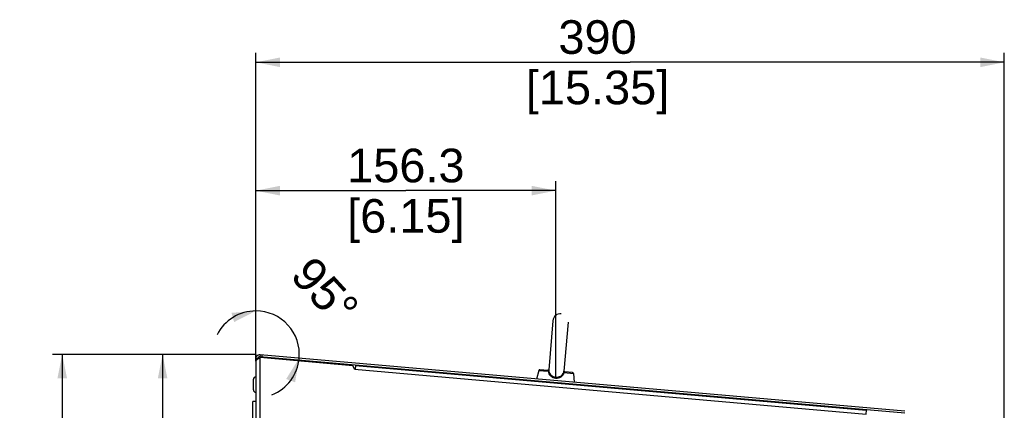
# Model space of a CAD drawing. Header units: millimetres. Extents: x 0 to 594, y 0 to 420.
# Tile 11 of 26: x 175 to 277, y 279 to 320. Entities that reach past the tile are written whole.
import ezdxf

# ---------------------------------------------------------------- set-up
doc = ezdxf.new("R2010")
doc.units = ezdxf.units.MM
doc.header["$LTSCALE"] = 32.67
doc.layers.get('0').update_dxf_attribs({"linetype": 'CONTINUOUS'})
doc.layers.add('02___PRT_ALL_AXES', color=7, linetype='CONTINUOUS')
doc.layers.add('02__ASM_ALL_AXES', color=7, linetype='CONTINUOUS')
doc.styles.get("Standard").update_dxf_attribs({"font": 'arial.ttf'})
doc.dimstyles.new('DIMSTYLE_1', dxfattribs={"dimtxt": 3.5, "dimasz": 2.5, "dimexe": 1, "dimexo": 0.0625, "dimgap": 0.875, "dimtad": 1, "dimdec": 1, "dimlfac": 5, "dimdsep": 46, "dimtxsty": 'STANDARD', "dimblk": '_FILLED', "dimblk1": '_FILLED', "dimblk2": '_FILLED', "dimcen": 0.09, "dimclrt": 5, "dimazin": 2, "dimtfac": 1, "dimtofl": 0, "dimtmove": 0, "dimatfit": 3, "dimldrblk": '_FILLED', "dimfxl": 1, "dimtolj": 1, "dimarcsym": 0})
doc.dimstyles.new('DIMSTYLE_2', dxfattribs={"dimtxt": 3.5, "dimasz": 2.5, "dimexe": 1, "dimexo": 0.0625, "dimgap": 1.75, "dimtad": 0, "dimdec": 1, "dimlfac": 5, "dimdsep": 46, "dimtxsty": 'STANDARD', "dimblk": '_FILLED', "dimblk1": '_FILLED', "dimblk2": '_FILLED', "dimcen": 0.09, "dimclrt": 5, "dimazin": 2, "dimtfac": 1, "dimtofl": 0, "dimtmove": 0, "dimatfit": 3, "dimldrblk": '_FILLED', "dimfxl": 1, "dimtolj": 1, "dimarcsym": 0})
doc.dimstyles.new('DIMSTYLE_3', dxfattribs={"dimtxt": 3.5, "dimasz": 2.5, "dimexe": 1, "dimexo": 0.0625, "dimgap": 0.875, "dimtad": 1, "dimlfac": 5, "dimdsep": 46, "dimtxsty": 'STANDARD', "dimblk": '_FILLED', "dimblk1": '_FILLED', "dimblk2": '_FILLED', "dimcen": 0.09, "dimclrt": 5, "dimazin": 2, "dimtfac": 1, "dimtofl": 0, "dimtmove": 0, "dimatfit": 3, "dimldrblk": '_FILLED', "dimfxl": 1, "dimtolj": 1, "dimarcsym": 0})

# ---------------------------------------------------------------- blocks, each defined once
blk = doc.blocks.new('_FILLED')
at = {"color": 0, "linetype": 'BYBLOCK'}
blk.add_solid([(0, 0), (-1, 0.2), (-1, -0.2)], dxfattribs=at)
blk = doc.blocks.new('*D0')
at = {"color": 2, "linetype": 'CONTINUOUS'}
for p, q in [((199.33, 285.17), (178.21, 285.17)), ((179.21, 285.17), (179.21, 171.67)), ((179.21, 58.17), (179.21, 171.67)), ((199.33, 58.17), (178.21, 58.17))]:
    blk.add_line(p, q, dxfattribs=at)
at = {"color": 2, "linetype": 'CONTINUOUS', "xscale": 2.5, "yscale": 2.5, "zscale": 2.5}
for p, rotation in [((179.21, 285.17), 90), ((179.21, 58.17), 270)]:
    blk.add_blockref('_FILLED', p, dxfattribs=dict(at, rotation=rotation))
at = {"color": 5, "linetype": 'CONTINUOUS', "insert": (174.84, 169.64), "char_height": 3.5, "width": 14.9368, "attachment_point": 2, "rotation": 90, "line_spacing_factor": 0.9}
blk.add_mtext('1135\\P[44.69]', dxfattribs=at)
blk = doc.blocks.new('*D1')
at = {"color": 2, "linetype": 'CONTINUOUS'}
for p, q in [((199.33, 285.17), (188.67, 285.17)), ((189.67, 285.17), (189.67, 252.09)), ((189.67, 219.02), (189.67, 252.09)), ((193.53, 219.02), (188.67, 219.02))]:
    blk.add_line(p, q, dxfattribs=at)
at = {"color": 2, "linetype": 'CONTINUOUS', "xscale": 2.5, "yscale": 2.5, "zscale": 2.5}
for p, rotation in [((189.67, 285.17), 90), ((189.67, 219.02), 270)]:
    blk.add_blockref('_FILLED', p, dxfattribs=dict(at, rotation=rotation))
at = {"color": 5, "linetype": 'CONTINUOUS', "insert": (185.29, 250.74), "char_height": 3.5, "width": 14.9368, "attachment_point": 2, "rotation": 90, "line_spacing_factor": 0.9}
blk.add_mtext('330.8\\P[13.02]', dxfattribs=at)
blk = doc.blocks.new('*D2')
at = {"color": 2, "linetype": 'CONTINUOUS'}
blk.add_line((199.39, 284.79), (199.39, 290.7), dxfattribs=at)
for start, end in [(90, 153.2337), (355, 90), (291.7663, 355)]:
    blk.add_arc((199.39, 285.17), 4.53, start, end, dxfattribs=at)
for points in [[(197.12, 288.54), (199.39, 289.7), (196.85, 289.5)], [(203.48, 282.26), (203.9, 284.77), (202.55, 282.61)]]:
    blk.add_solid(points, dxfattribs=at)
at = {"color": 5, "linetype": 'CONTINUOUS', "insert": (207.89, 292.96), "char_height": 3.5, "width": 7.772, "attachment_point": 2, "rotation": 312.5, "line_spacing_factor": 0.9}
blk.add_mtext('95\\fgdt;{\\W1.0;{\\fgdt;~}}', dxfattribs=at)
blk = doc.blocks.new('*D7')
at = {"color": 2, "linetype": 'CONTINUOUS'}
for p, q in [((199.39, 284.79), (199.39, 303.23)), ((230.64, 282.88), (230.64, 303.23)), ((199.39, 302.23), (215.02, 302.23)), ((230.64, 302.23), (215.02, 302.23))]:
    blk.add_line(p, q, dxfattribs=at)
at = {"color": 2, "linetype": 'CONTINUOUS', "xscale": 2.5, "yscale": 2.5, "zscale": 2.5, "rotation": 180}
blk.add_blockref('_FILLED', (199.39, 302.23), dxfattribs=at)
at = {"color": 2, "linetype": 'CONTINUOUS', "xscale": 2.5, "yscale": 2.5, "zscale": 2.5}
blk.add_blockref('_FILLED', (230.64, 302.23), dxfattribs=at)
at = {"color": 5, "linetype": 'CONTINUOUS', "insert": (215.02, 306.6), "char_height": 3.5, "width": 12.2305, "attachment_point": 2, "line_spacing_factor": 0.9}
blk.add_mtext('156.3\\P[6.15]', dxfattribs=at)
blk = doc.blocks.new('*D13')
at = {"color": 2, "linetype": 'CONTINUOUS'}
for p, q in [((199.39, 284.51), (199.39, 316.6)), ((277.39, 278.04), (277.39, 316.6)), ((199.39, 315.6), (238.39, 315.6)), ((277.39, 315.6), (238.39, 315.6))]:
    blk.add_line(p, q, dxfattribs=at)
at = {"color": 2, "linetype": 'CONTINUOUS', "xscale": 2.5, "yscale": 2.5, "zscale": 2.5, "rotation": 180}
blk.add_blockref('_FILLED', (199.39, 315.6), dxfattribs=at)
at = {"color": 2, "linetype": 'CONTINUOUS', "xscale": 2.5, "yscale": 2.5, "zscale": 2.5}
blk.add_blockref('_FILLED', (277.39, 315.6), dxfattribs=at)
at = {"color": 5, "linetype": 'CONTINUOUS', "insert": (235, 319.98), "char_height": 3.5, "width": 14.9368, "attachment_point": 2, "line_spacing_factor": 0.9}
blk.add_mtext('390\\P[15.35]', dxfattribs=at)
blk = doc.blocks.new('*D14')
at = {"color": 2, "linetype": 'CONTINUOUS'}
for p, q in [((196.3, 207.93), (196.3, 198.42)), ((196.3, 199.42), (181.17, 199.42)), ((181.17, 199.42), (197.85, 199.42)), ((204.39, 199.42), (197.85, 199.42)), ((199.39, 199.42), (204.39, 199.42))]:
    blk.add_line(p, q, dxfattribs=at)
at = {"color": 2, "linetype": 'CONTINUOUS', "xscale": 2.5, "yscale": 2.5, "zscale": 2.5}
blk.add_blockref('_FILLED', (196.3, 199.42), dxfattribs=at)
at = {"color": 2, "linetype": 'CONTINUOUS', "xscale": 2.5, "yscale": 2.5, "zscale": 2.5, "rotation": 180}
blk.add_blockref('_FILLED', (199.39, 199.42), dxfattribs=at)
at = {"color": 5, "linetype": 'CONTINUOUS', "insert": (193.4, 203.79), "char_height": 3.5, "width": 12.2305, "attachment_point": 3, "line_spacing_factor": 0.9}
blk.add_mtext('15.44\\P[.61]', dxfattribs=at)

msp = doc.modelspace()

# ---------------------------------------------------------------- linework, layer by layer
at = {"color": 7, "linetype": 'CONTINUOUS'}
for p, q in [((230.3517, 288.6816), (229.9051, 283.5762)), ((231.9457, 288.5422), (231.499, 283.4367)), ((199.3898, 284.7303), (199.5898, 284.7303)), ((199.3898, 284.702), (199.5898, 284.702)), ((199.8247, 285.1287), (199.8072, 284.9295)), ((267.0072, 279.0503), (199.8072, 284.9295)), ((200.0439, 284.9088), (200.0613, 285.108)), ((228.8922, 283.5065), (229.8565, 283.4222)), ((229.8026, 283.5098), (228.9975, 283.5803)), ((231.4994, 283.4385), (231.4993, 283.4405)), ((231.5014, 283.4272), (231.4994, 283.4385)), ((231.5075, 283.4099), (231.5013, 283.4274)), ((231.5187, 283.3916), (231.5074, 283.4101)), ((231.5345, 283.3754), (231.5186, 283.3917)), ((231.5201, 283.2766), (232.4844, 283.1922)), ((231.555, 283.3625), (231.5344, 283.3755)), ((231.5802, 283.3547), (231.5549, 283.3626)), ((231.5884, 283.3536), (231.58, 283.3547)), ((232.3935, 283.2832), (231.5884, 283.3536)), ((199.1298, 281.4803), (199.1298, 282.5802)), ((199.0898, 277.9803), (199.0898, 280.2803)), ((199.3898, 280.2803), (199.0898, 280.2803))]:
    msp.add_line(p, q, dxfattribs=at)
at = {"color": 3, "linetype": 'CONTINUOUS'}
for p, q in [((199.3898, 284.7303), (199.3898, 58.1668)), ((199.7898, 284.8314), (199.826, 284.8676)), ((199.7898, 284.8314), (199.7898, 58.1668)), ((267.0247, 279.2495), (199.8247, 285.1287)), ((199.826, 284.8676), (209.4968, 284.0215)), ((209.6822, 283.6239), (209.4968, 284.0215)), ((209.6822, 283.6239), (263.0065, 278.9586)), ((209.7569, 284.0189), (209.7221, 283.6204)), ((209.7569, 284.0189), (263.0015, 279.3606)), ((263.0015, 279.3606), (262.9667, 278.9621))]:
    msp.add_line(p, q, dxfattribs=at)
at = {"color": 7, "linetype": 'CONTINUOUS'}
for points in [[(229.9005, 283.566), (229.8914, 283.5504), (229.8768, 283.5342), (229.8577, 283.521), (229.8347, 283.5123), (229.809, 283.5095), (229.8026, 283.5098)], [(229.9054, 283.5801), (229.9046, 283.5767), (229.9005, 283.566)]]:
    msp.add_lwpolyline(points, dxfattribs=at)
for centre, radius, start, end in [((231.1487, 288.6119), 0.8, 85, 175), ((199.7898, 284.7303), 0.2, 85, 180), ((228.9888, 283.4806), 0.1, 85, 165), ((232.3848, 283.1835), 0.1, 5, 85), ((199.3798, 282.5803), 0.25, 90, 180), ((199.3798, 281.4803), 0.25, 180, 270)]:
    msp.add_arc(centre, radius, start, end, dxfattribs=at)
at = {"color": 3, "linetype": 'CONTINUOUS'}
msp.add_arc((199.7898, 284.7303), 0.4, 85, 180, dxfattribs=at)
for points in [[(199.3898, 284.4474), (199.3898, 284.4937), (199.4142, 284.5395), (199.4434, 284.5754)], [(199.4434, 284.5754), (199.4844, 284.6256), (199.5368, 284.6661), (199.5897, 284.7034)], [(199.5897, 284.7034), (199.6544, 284.7491), (199.7223, 284.7901), (199.7898, 284.8314)]]:
    msp.add_open_spline(points, degree=3, dxfattribs=at)
at = {"color": 7, "linetype": 'CONTINUOUS'}
for points, knots in [([(229.8026, 283.5098), (229.814, 283.5088), (229.8368, 283.4738), (229.8484, 283.4442), (229.8566, 283.4222)], [0, 0, 0, 0, 0.32693225, 1, 1, 1, 1]), ([(229.8565, 283.4222), (229.8665, 283.3293), (229.917, 283.1455), (230.0935, 282.9181), (230.3427, 282.7671), (230.5345, 282.7219), (230.6326, 282.7133)], [0, 0, 0, 0, 0.24605886, 0.48949621, 0.74045047, 1, 1, 1, 1]), ([(229.8566, 283.4222), (229.8697, 283.4255), (229.8888, 283.4318), (229.9095, 283.4445), (229.9116, 283.4519)], [0, 0, 0, 0, 0.63596965, 1, 1, 1, 1]), ([(229.9051, 283.5762), (229.9036, 283.5599), (229.9046, 283.5182), (229.9086, 283.4769), (229.9116, 283.4519)], [0, 0, 0, 0, 0.3940452, 1, 1, 1, 1]), ([(229.9116, 283.4519), (229.9217, 283.3663), (229.9718, 283.1974), (230.1419, 282.9939), (230.3748, 282.8618), (230.5512, 282.822), (230.6415, 282.8141)], [0, 0, 0, 0, 0.24664162, 0.48992257, 0.740751, 1, 1, 1, 1]), ([(230.6326, 282.7133), (230.7307, 282.7047), (230.9275, 282.716), (231.1992, 282.8214), (231.4124, 283.0147), (231.4941, 283.1869), (231.5201, 283.2766)], [0, 0, 0, 0, 0.25955043, 0.51050504, 0.75394129, 1, 1, 1, 1]), ([(230.6415, 282.8141), (230.7317, 282.8063), (230.9124, 282.8148), (231.1646, 282.9044), (231.3675, 283.0753), (231.4462, 283.233), (231.471, 283.3155)], [0, 0, 0, 0, 0.25925056, 0.51008036, 0.75336121, 1, 1, 1, 1]), ([(231.471, 283.3155), (231.4782, 283.3396), (231.4894, 283.3796), (231.4976, 283.4204), (231.499, 283.4367)], [0, 0, 0, 0, 0.60601588, 1, 1, 1, 1]), ([(231.52, 283.2766), (231.5077, 283.2822), (231.4899, 283.2917), (231.4718, 283.3078), (231.471, 283.3155)], [0, 0, 0, 0, 0.63598808, 1, 1, 1, 1]), ([(231.52, 283.2766), (231.5319, 283.2969), (231.5484, 283.3241), (231.577, 283.3546), (231.5884, 283.3536)], [0, 0, 0, 0, 0.67303603, 1, 1, 1, 1])]:
    msp.add_open_spline(points, degree=3, knots=knots, dxfattribs=at)
at = {"layer": '02___PRT_ALL_AXES', "color": 7, "linetype": 'CONTINUOUS'}
for p, q in [((228.8922, 283.5065), (228.6511, 282.6068)), ((232.4844, 283.1922), (232.5656, 282.2643))]:
    msp.add_line(p, q, dxfattribs=at)
at = {"layer": '02__ASM_ALL_AXES', "color": 4, "linetype": 'CONTINUOUS'}
msp.add_line((199.3898, 285.1668), (199.3898, 58.1668), dxfattribs=at)

# ---------------------------------------------------------------- dimensions: what is measured, and where the dimension line sits
at = {"color": 2, "linetype": 'CONTINUOUS'}
for base, p1, p2, dimstyle, picture, middle in [((277.3898, 315.6001), (199.3898, 284.4474), (277.3898, 277.9761), 'DIMSTYLE_3', '*D13', (238.3898, 315.6001)), ((230.6415, 302.2288), (199.3898, 284.7303), (230.6415, 282.8141), 'DIMSTYLE_1', '*D7', (215.0156, 302.2288))]:
    dim = msp.add_linear_dim(base=base, p1=p1, p2=p2, text='<>\\P[]', dimstyle=dimstyle, dxfattribs=at)
    dim.commit()
    dim.dimension.update_dxf_attribs({"geometry": picture, "text_midpoint": middle, "dimtype": 160})
dim = msp.add_angular_dim_2l(base=(202.73002, 288.22753), line1=((203.79565, 284.78132), (203.84078, 284.77737)), line2=((199.3898, 284.68495), (199.3898, 284.73026)), dimstyle='DIMSTYLE_2', override={"dimtad": 2}, dxfattribs=at)
dim.commit()
dim.dimension.update_dxf_attribs({"geometry": '*D2', "text_midpoint": (202.73002, 288.22753), "dimtype": 162})
for base, p1, p2, angle, dimstyle, picture, middle in [((179.2136, 58.1668), (199.3898, 285.1668), (199.3898, 58.1668), 270, 'DIMSTYLE_1', '*D0', (179.2136, 171.6668)), ((196.3018, 199.419), (199.3898, 284.4474), (196.3018, 207.9885), 180, 'DIMSTYLE_3', '*D14', (187.2832, 199.419)), ((189.6678, 285.1668), (193.5898, 219.0165), (199.3898, 285.1668), 90, 'DIMSTYLE_1', '*D1', (189.6678, 252.0916))]:
    dim = msp.add_linear_dim(base=base, p1=p1, p2=p2, angle=angle, text='<>\\P[]', dimstyle=dimstyle, dxfattribs=at)
    dim.commit()
    dim.dimension.update_dxf_attribs({"geometry": picture, "text_midpoint": middle, "dimtype": 160})

doc.saveas('drawing.dxf')
